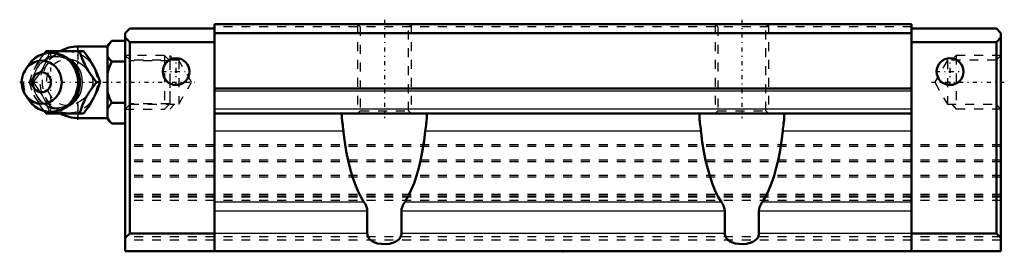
# Model space of a CAD drawing. Header units: millimetres. Extents: x -61 to 49, y 5 to 30.
import ezdxf

# ---------------------------------------------------------------- set-up
doc = ezdxf.new("R2010")
doc.units = ezdxf.units.MM
doc.linetypes.add('Center', pattern=[1.5, 0.45, -0.5, 0.05, -0.5])
doc.linetypes.add('Dashed', pattern=[2, 1, -1])
for name, color, linetype, lineweight in [('2d ConnectionPoints', 7, 'Continuous', 50), ('AM_0', 7, 'Continuous', 50), ('AM_4', 3, 'Continuous', 25), ('AM_5', 3, 'Continuous', 25), ('AM_7', 7, 'Center', 25), ('AM_9', 6, 'Dashed', 25)]:
    doc.layers.add(name, color=color, linetype=linetype, lineweight=lineweight)

# ---------------------------------------------------------------- blocks, each defined once
blk = doc.blocks.new('1_B_M6F_SHS_grease_nipple_joint_0_in_SHS20LC1SS_GK__BLOCK_B_M6F1__0')
at = {"layer": 'AM_0'}
for p, q in [((-50.5, 28.12), (-51, 27.62)), ((-51, 27.62), (-51, 19.38)), ((-50.5, 28.12), (-49, 28.12)), ((-58.08, 26.69), (-57.85, 27)), ((-57.85, 27), (-53.67, 27)), ((-51, 27.5), (-54.3, 27.5)), ((-59.8, 25.46), (-60.16, 24.94)), ((-50.5, 25.81), (-49, 25.81)), ((-52.23, 23.5), (-51.79, 23.5)), ((-60.16, 22.06), (-59.8, 21.54)), ((-50.5, 21.19), (-49, 21.19)), ((-57.85, 20), (-58.08, 20.31)), ((-57.85, 20), (-53.67, 20)), ((-54.3, 19.5), (-51, 19.5)), ((-51, 19.38), (-50.5, 18.88)), ((-50.5, 18.88), (-49, 18.88))]:
    blk.add_line(p, q, dxfattribs=at)
for points in [[(-50.5, 28.12), (-50.79, 27.8), (-50.9, 27.63), (-51, 27.46)], [(-54.1, 27), (-53.92, 26.45), (-53.82, 26.17), (-53.7, 25.88), (-53.61, 25.68), (-53.52, 25.48), (-53.41, 25.26), (-53.29, 25.05), (-53.17, 24.85), (-53.05, 24.65), (-52.78, 24.25), (-52.5, 23.87), (-52.23, 23.5)], [(-51.79, 23.5), (-51.92, 23.86), (-52.05, 24.23), (-52.22, 24.63), (-52.41, 25.03), (-52.56, 25.31), (-52.72, 25.59), (-52.89, 25.88), (-53.07, 26.16), (-53.37, 26.59), (-53.67, 27)], [(-51, 26.47), (-50.94, 26.36), (-50.75, 26.08), (-50.5, 25.81)], [(-50.5, 25.81), (-50.79, 25.17), (-50.9, 24.83), (-51, 24.49)], [(-52.23, 23.5), (-52.63, 22.95), (-52.83, 22.67), (-53.03, 22.38), (-53.15, 22.18), (-53.28, 21.98), (-53.39, 21.76), (-53.5, 21.55), (-53.6, 21.35), (-53.69, 21.15), (-53.85, 20.75), (-53.98, 20.37), (-54.1, 20)], [(-53.67, 20), (-53.4, 20.36), (-53.15, 20.73), (-52.89, 21.13), (-52.65, 21.53), (-52.5, 21.81), (-52.35, 22.09), (-52.22, 22.38), (-52.1, 22.66), (-51.94, 23.09), (-51.79, 23.5)], [(-51, 22.51), (-50.94, 22.3), (-50.75, 21.74), (-50.5, 21.19)], [(-50.5, 21.19), (-50.79, 20.87), (-50.9, 20.7), (-51, 20.53)], [(-51, 19.54), (-50.94, 19.44), (-50.75, 19.15), (-50.5, 18.88)]]:
    blk.add_lwpolyline(points, dxfattribs=at)
for centre, radius, start, end in [((-57.34, 23.5), 3.3, 270, 90), ((-54.3, 23.5), 4, 90, 118.6907), ((-54.3, 23.5), 4, 241.3076, 270)]:
    blk.add_arc(centre, radius, start, end, dxfattribs=at)
blk.add_ellipse((-57.34, 23.5), major_axis=(0, 3.3), ratio=0.927184, start_param=2.207257, end_param=7.217521, dxfattribs=at)
for major_axis in [(0, 2.42), (0, -1.12)]:
    blk.add_ellipse((-58.35, 23.5), major_axis=major_axis, ratio=0.927184, dxfattribs=at)
at = {"layer": 'AM_4'}
for p, q in [((-54.3, 27.5), (-54.3, 27.01)), ((-54.3, 19.99), (-54.3, 19.5))]:
    blk.add_line(p, q, dxfattribs=at)
blk.add_ellipse((-56.53, 23.5), major_axis=(0, 2.97), ratio=0.927184, start_param=3.499913, end_param=5.924864, dxfattribs=at)
at = {"layer": 'AM_5', "linetype": 'Dashed'}
for p, q in [((-48.46, 20.5), (-48.46, 26.5)), ((-44, 25.89), (-48.46, 25.89)), ((-44, 21.11), (-48.46, 21.11))]:
    blk.add_line(p, q, dxfattribs=at)
at = {"layer": 'AM_7'}
for p, q in [((-54.3, 19.3), (-54.3, 27.7)), ((-57.34, 20.04), (-57.34, 26.97)), ((-60.81, 23.5), (-41.21, 23.5))]:
    blk.add_line(p, q, dxfattribs=at)
at = {"layer": 'AM_9'}
for p, q in [((-54.3, 27.01), (-54.3, 19.99)), ((-44.61, 26.5), (-49, 26.5)), ((-44, 25.89), (-44.61, 26.5)), ((-44.61, 26.5), (-44.61, 20.5)), ((-44, 25.89), (-44, 21.11)), ((-59.72, 23.5), (-59.29, 23.5)), ((-54.05, 23.54), (-54.05, 23.46)), ((-44.61, 20.5), (-44, 21.11)), ((-49, 20.5), (-44.61, 20.5))]:
    blk.add_line(p, q, dxfattribs=at)
for points in [[(-57.42, 27), (-57.54, 26.64), (-57.68, 26.27), (-57.84, 25.87), (-58.04, 25.47), (-58.18, 25.19), (-58.34, 24.91), (-58.51, 24.62), (-58.69, 24.34), (-58.99, 23.91), (-59.29, 23.5)], [(-59.07, 25.15), (-59.06, 25.17), (-58.91, 25.45), (-58.75, 25.72), (-58.58, 25.99), (-58.4, 26.25), (-58.12, 26.63), (-58.08, 26.69)], [(-55.34, 21.02), (-55.4, 20.98), (-55.58, 20.88), (-55.77, 20.79), (-55.97, 20.72), (-56.17, 20.67), (-56.38, 20.63), (-56.58, 20.62), (-56.79, 20.62), (-57, 20.64), (-57.21, 20.68), (-57.41, 20.73), (-57.61, 20.81), (-57.8, 20.9), (-57.98, 21.01), (-58.16, 21.13), (-58.32, 21.27), (-58.48, 21.42), (-58.62, 21.58), (-58.75, 21.76), (-58.87, 21.95), (-58.98, 22.14), (-59.07, 22.35), (-59.14, 22.56), (-59.2, 22.78), (-59.25, 23), (-59.27, 23.23), (-59.28, 23.46), (-59.28, 23.69), (-59.26, 23.91), (-59.22, 24.14), (-59.17, 24.36), (-59.1, 24.57), (-59.01, 24.78), (-58.91, 24.98), (-58.8, 25.17), (-58.68, 25.35), (-58.54, 25.52), (-58.39, 25.67), (-58.23, 25.82), (-58.06, 25.94), (-57.88, 26.06), (-57.69, 26.15), (-57.5, 26.24), (-57.3, 26.3), (-57.1, 26.35), (-56.89, 26.37), (-56.68, 26.38), (-56.47, 26.38), (-56.27, 26.35), (-56.06, 26.31), (-55.86, 26.24), (-55.67, 26.16), (-55.48, 26.07), (-55.34, 25.98)], [(-55.34, 25.98), (-55.3, 25.95), (-55.12, 25.83), (-54.96, 25.68), (-54.81, 25.53), (-54.67, 25.36), (-54.56, 25.2)], [(-53.19, 24.88), (-53.52, 25.2), (-53.92, 25.51), (-54.3, 25.75)], [(-59.72, 23.5), (-59.6, 23.86), (-59.47, 24.24), (-59.43, 24.35)], [(-52.72, 22.83), (-52.61, 23.17), (-52.58, 23.52), (-52.62, 23.87), (-52.74, 24.22), (-52.93, 24.56), (-53.19, 24.88)], [(-59.42, 22.63), (-59.47, 22.75), (-59.6, 23.13), (-59.72, 23.5)], [(-59.29, 23.5), (-59.03, 23.14), (-58.77, 22.77), (-58.51, 22.37), (-58.27, 21.97), (-58.12, 21.69), (-57.97, 21.41), (-57.84, 21.12), (-57.72, 20.84), (-57.56, 20.41), (-57.42, 20)], [(-54.3, 21.25), (-53.84, 21.54), (-53.46, 21.85), (-53.13, 22.18), (-52.88, 22.51), (-52.72, 22.83)], [(-58.08, 20.31), (-58.12, 20.36), (-58.39, 20.74), (-58.65, 21.12), (-58.82, 21.39), (-58.98, 21.67), (-59.07, 21.84)], [(-54.53, 21.84), (-54.62, 21.71), (-54.75, 21.54), (-54.9, 21.38), (-55.05, 21.23), (-55.22, 21.1), (-55.34, 21.02)]]:
    blk.add_lwpolyline(points, dxfattribs=at)
blk.add_arc((-54.3, 23.5), 4, 118.6907, 241.3076, dxfattribs=at)
for centre, major_axis in [((-56.8, 23.5), (0, -2.97)), ((-55.32, 23.5), (0, -3.44))]:
    blk.add_ellipse(centre, major_axis=major_axis, ratio=0.927184, dxfattribs=at)
for centre, major_axis, start_param, end_param in [((-56.53, 23.5), (0, 2.97), 5.924864, 7.253782), ((-57.34, 23.5), (0, 3.3), 0.934336, 2.207257), ((-55.45, 23.5), (0, -2.57), 2.639469, 6.785309), ((-56.53, 23.5), (0, 2.97), 2.139016, 3.499913)]:
    blk.add_ellipse(centre, major_axis=major_axis, ratio=0.927184, start_param=start_param, end_param=end_param, dxfattribs=at)
blk = doc.blocks.new('2_SHS20LCSSB_M6F1_Slide25_55_0_in_SHS20LC1SS_GK__BLOCK_B_M6F1__0')
at = {"layer": 'AM_0'}
for p, q in [((-39, 4.6), (-39, 30)), ((39, 30), (-39, 30)), ((39, 4.6), (39, 30)), ((-49, 29), (-48.5, 29.5)), ((-49, 29), (-49, 4.6)), ((-39, 29.5), (-48.5, 29.5)), ((39, 29), (-39, 29)), ((39, 29.5), (48.5, 29.5)), ((49, 29), (48.5, 29.5)), ((49, 29), (49, 4.6)), ((-48.5, 28), (-49, 28.5)), ((-39, 28), (-48.5, 28)), ((-48.5, 28), (-48.5, 6.6)), ((39, 28), (48.5, 28)), ((48.5, 28), (49, 28.5)), ((48.5, 28), (48.5, 6.6)), ((39, 22.8), (-39, 22.8)), ((39, 20), (-39, 20)), ((-24.75, 20), (-24.75, 19.58)), ((-15.25, 19.58), (-15.25, 20)), ((15.25, 20), (15.25, 19.58)), ((24.75, 19.58), (24.75, 20)), ((-21.91, 6.6), (-21.91, 9.07)), ((-18.09, 9.07), (-18.09, 6.6)), ((18.09, 6.6), (18.09, 9.07)), ((21.91, 9.07), (21.91, 6.6)), ((-49, 6.1), (-48.5, 6.6)), ((-39, 6.6), (-48.5, 6.6)), ((39, 6.6), (48.5, 6.6)), ((49, 6.1), (48.5, 6.6)), ((49, 4.6), (-49, 4.6))]:
    blk.add_line(p, q, dxfattribs=at)
for points in [[(-24.75, 19.58), (-24.75, 19.44), (-24.73, 19.29), (-24.71, 19.12), (-24.69, 18.94), (-24.66, 18.73), (-24.63, 18.51), (-24.6, 18.28), (-24.57, 18.03)], [(-15.43, 18.03), (-15.4, 18.26), (-15.37, 18.48), (-15.34, 18.7), (-15.32, 18.9), (-15.29, 19.09), (-15.27, 19.27), (-15.26, 19.43), (-15.25, 19.58)], [(15.25, 19.58), (15.25, 19.44), (15.27, 19.29), (15.29, 19.12), (15.31, 18.94), (15.34, 18.73), (15.37, 18.51), (15.4, 18.28), (15.43, 18.03)], [(24.57, 18.03), (24.6, 18.26), (24.63, 18.48), (24.66, 18.7), (24.68, 18.9), (24.71, 19.09), (24.73, 19.27), (24.74, 19.43), (24.75, 19.58)], [(-22.28, 10.1), (-22.63, 10.69), (-22.97, 11.36), (-23.28, 12.11), (-23.56, 12.93), (-23.82, 13.81), (-24.06, 14.76), (-24.26, 15.76), (-24.42, 16.8), (-24.56, 17.87), (-24.57, 18.03)], [(-15.43, 18.03), (-15.56, 16.94), (-15.72, 15.9), (-15.91, 14.89), (-16.14, 13.94), (-16.4, 13.05), (-16.68, 12.22), (-16.99, 11.46), (-17.32, 10.77), (-17.67, 10.17), (-17.72, 10.1)], [(17.72, 10.1), (17.37, 10.69), (17.03, 11.36), (16.72, 12.11), (16.44, 12.93), (16.18, 13.81), (15.94, 14.76), (15.74, 15.76), (15.58, 16.8), (15.44, 17.87), (15.43, 18.03)], [(24.57, 18.03), (24.44, 16.94), (24.28, 15.9), (24.09, 14.89), (23.86, 13.94), (23.6, 13.05), (23.32, 12.22), (23.01, 11.46), (22.68, 10.77), (22.33, 10.17), (22.28, 10.1)], [(-22.28, 10.1), (-22.13, 9.86), (-22.01, 9.59), (-21.94, 9.34), (-21.91, 9.07)], [(-18.09, 9.07), (-18.07, 9.3), (-18.01, 9.53), (-17.89, 9.82), (-17.72, 10.1)], [(17.72, 10.1), (17.87, 9.86), (17.99, 9.59), (18.06, 9.34), (18.09, 9.07)], [(21.91, 9.07), (21.93, 9.3), (21.99, 9.53), (22.11, 9.82), (22.28, 10.1)], [(-18.09, 6.6), (-18.1, 6.46), (-18.14, 6.32), (-18.19, 6.19), (-18.26, 6.08), (-18.39, 5.92), (-18.54, 5.79), (-18.78, 5.65), (-19.05, 5.54), (-19.47, 5.44), (-19.89, 5.4), (-20.33, 5.42), (-20.76, 5.49), (-21.06, 5.58), (-21.33, 5.71), (-21.51, 5.83), (-21.66, 5.97), (-21.76, 6.1), (-21.84, 6.25), (-21.88, 6.38), (-21.9, 6.52), (-21.91, 6.6)], [(21.91, 6.6), (21.9, 6.46), (21.86, 6.32), (21.81, 6.19), (21.74, 6.08), (21.61, 5.92), (21.46, 5.79), (21.22, 5.65), (20.95, 5.54), (20.53, 5.44), (20.11, 5.4), (19.67, 5.42), (19.24, 5.49), (18.94, 5.58), (18.67, 5.71), (18.49, 5.83), (18.34, 5.97), (18.24, 6.1), (18.16, 6.25), (18.12, 6.38), (18.1, 6.52), (18.09, 6.6)]]:
    blk.add_lwpolyline(points, dxfattribs=at)
for centre in [(-43.3, 24.7), (43.3, 24.7)]:
    blk.add_circle(centre, 1.5, dxfattribs=at)
at = {"layer": 'AM_4'}
for p, q in [((39, 22.5), (-39, 22.5)), ((39, 20.5), (-39, 20.5)), ((-24.57, 18.03), (-39, 18.03)), ((15.43, 18.03), (-15.43, 18.03)), ((39, 18.03), (24.57, 18.03)), ((-22.28, 10.1), (-39, 10.1)), ((17.72, 10.1), (-17.72, 10.1)), ((39, 10.1), (22.28, 10.1)), ((-21.91, 9.07), (-39, 9.07)), ((18.09, 9.07), (-18.09, 9.07)), ((39, 9.07), (21.91, 9.07)), ((-21.91, 6.6), (-39, 6.6)), ((18.09, 6.6), (-18.09, 6.6)), ((39, 6.6), (21.91, 6.6))]:
    blk.add_line(p, q, dxfattribs=at)
at = {"layer": 'AM_5', "linetype": 'Dashed'}
for p, q in [((-23, 30), (-23, 20)), ((-17, 30), (-17, 20)), ((17, 30), (17, 20)), ((23, 30), (23, 20)), ((-43.5, 25.96), (-44, 26.5)), ((-44, 26.5), (-44, 20.5)), ((43.5, 25.96), (44, 26.5)), ((49, 26.5), (44, 26.5)), ((44, 26.5), (44, 20.5)), ((-43.5, 21.04), (-44, 20.5)), ((43.5, 21.04), (44, 20.5)), ((49, 20.5), (44, 20.5))]:
    blk.add_line(p, q, dxfattribs=at)
at = {"layer": 'AM_7'}
for p, q in [((-20, 30.5), (-20, 19.5)), ((20, 30.5), (20, 19.5)), ((-43.3, 23.12), (-43.3, 26.27)), ((43.3, 23.12), (43.3, 26.27)), ((-44.88, 24.7), (-41.72, 24.7)), ((41.72, 24.7), (44.88, 24.7)), ((41.21, 23.5), (49.37, 23.5))]:
    blk.add_line(p, q, dxfattribs=at)
at = {"layer": 'AM_9'}
for p, q in [((-23, 30), (-22.7, 29.7)), ((-17.3, 29.7), (-17, 30)), ((17, 30), (17.3, 29.7)), ((22.7, 29.7), (23, 30)), ((39, 29.7), (-39, 29.7)), ((-22.7, 29.7), (-22.7, 20.3)), ((-17.3, 20.3), (-17.3, 29.7)), ((17.3, 29.7), (17.3, 20.3)), ((22.7, 20.3), (22.7, 29.7)), ((-48.46, 25.96), (-49, 26.5)), ((49, 26.5), (48.46, 25.96)), ((-43, 25.96), (-48.46, 25.96)), ((-48.46, 25.96), (-48.46, 21.04)), ((-41.58, 23.5), (-43, 25.96)), ((-43, 25.96), (-43, 21.04)), ((43, 25.96), (41.58, 23.5)), ((48.46, 25.96), (43, 25.96)), ((43, 25.96), (43, 21.04)), ((48.46, 25.96), (48.46, 21.04)), ((-43, 21.04), (-41.58, 23.5)), ((41.58, 23.5), (43, 21.04)), ((-49, 20.5), (-48.46, 21.04)), ((-48.46, 21.04), (-43, 21.04)), ((43, 21.04), (48.46, 21.04)), ((48.46, 21.04), (49, 20.5)), ((-22.7, 20.3), (-23, 20)), ((-22.7, 20.3), (-17.3, 20.3)), ((-17, 20), (-17.3, 20.3)), ((17.3, 20.3), (17, 20)), ((17.3, 20.3), (22.7, 20.3)), ((23, 20), (22.7, 20.3)), ((49, 16.5), (-49, 16.5)), ((49, 16.33), (-49, 16.33)), ((49, 14.81), (-49, 14.81)), ((49, 14.62), (-49, 14.62)), ((49, 13.09), (-49, 13.09)), ((49, 12.89), (-49, 12.89)), ((49, 10.94), (-49, 10.94)), ((49, 10.78), (-49, 10.78)), ((49, 10.65), (-49, 10.65)), ((49, 10.29), (-49, 10.29)), ((49, 6.21), (-49, 6.21)), ((49, 5.85), (-49, 5.85))]:
    blk.add_line(p, q, dxfattribs=at)

msp = doc.modelspace()

# ---------------------------------------------------------------- linework, layer by layer
at = {"layer": '2d ConnectionPoints'}
for p in [(-43.3, 24.7), (-43.3, 24.7), (43.3, 24.7), (43.3, 24.7), (-49, 23.5), (49, 23.5), (0, 4.6)]:
    msp.add_point(p, dxfattribs=at)

# ---------------------------------------------------------------- block references
for name in ['2_SHS20LCSSB_M6F1_Slide25_55_0_in_SHS20LC1SS_GK__BLOCK_B_M6F1__0', '1_B_M6F_SHS_grease_nipple_joint_0_in_SHS20LC1SS_GK__BLOCK_B_M6F1__0']:
    msp.add_blockref(name, (0, 0))

doc.saveas('drawing.dxf')
